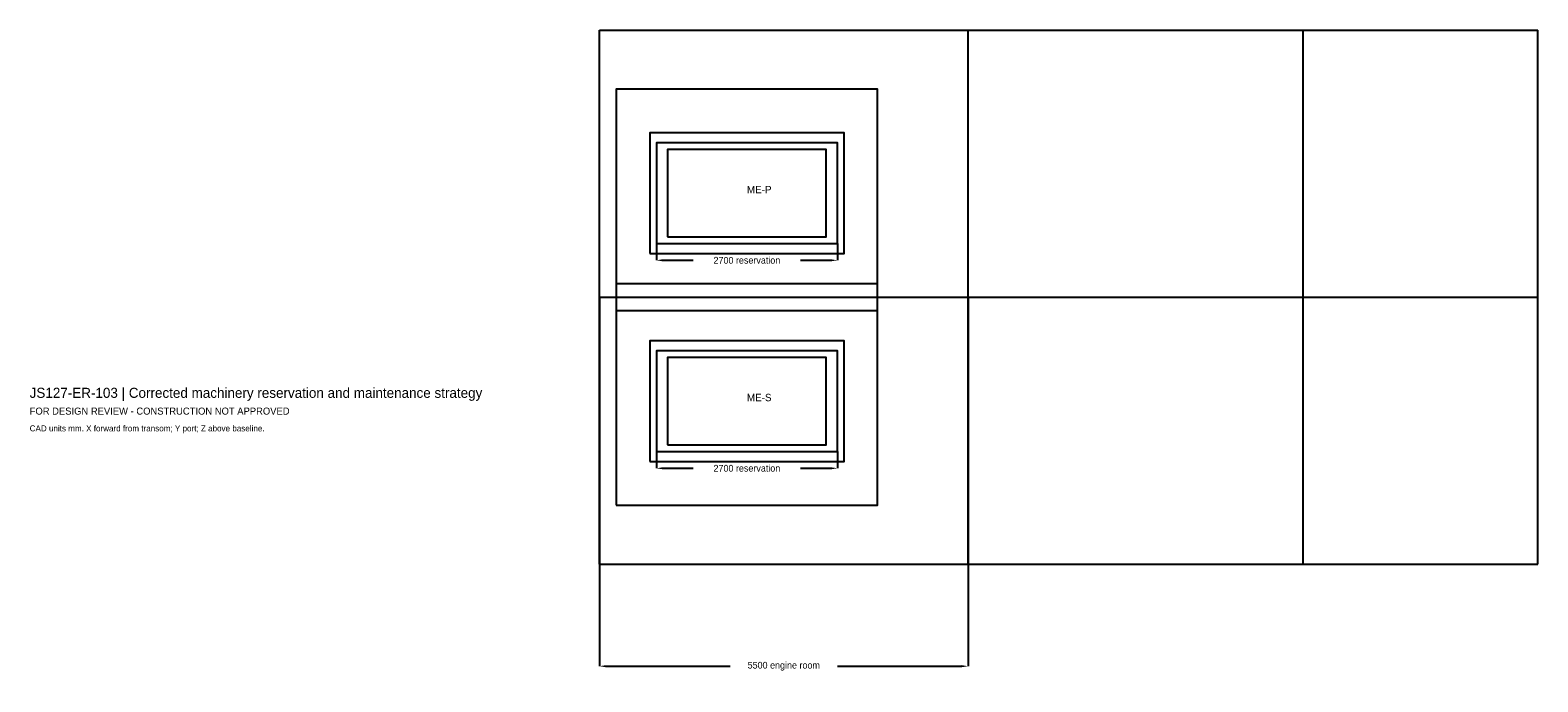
# Model space of a CAD drawing. Header units: millimetres. Extents: x 7 to 22500, y -5733 to 3980.
import ezdxf

# ---------------------------------------------------------------- set-up
doc = ezdxf.new("R2010")
doc.units = ezdxf.units.MM
for name, color, linetype in [('ANNOTATION', 7, 'Continuous'), ('CENTERLINE', 8, 'Continuous'), ('GEOMETRY', 7, 'Continuous'), ('REFERENCE', 5, 'Continuous'), ('RESERVATION', 1, 'Continuous')]:
    doc.layers.add(name, color=color, linetype=linetype)
doc.dimstyles.get("Standard").update_dxf_attribs({"dimtxt": 2.5, "dimasz": 2.5, "dimexe": 1.25, "dimexo": 0.625, "dimtad": 1, "dimcen": 2.5, "dimazin": 3, "dimtfac": 1, "dimtmove": 0, "dimatfit": 3})

# ---------------------------------------------------------------- blocks, each defined once
blk = doc.blocks.new('_CLOSEDFILLED')
at = {"color": 0, "linetype": 'BYBLOCK'}
blk.add_solid([(-1, 0.16), (0, 0), (-1, -0.16)], dxfattribs=at)
blk = doc.blocks.new('*D1')
for p, q in [((9350, 800), (9350, 550)), ((12050, 800), (12050, 550)), ((9450, 550), (9900, 550)), ((11500, 550), (11950, 550))]:
    blk.add_line(p, q)
at = {"layer": 'Defpoints'}
for p in [(9350, 800), (12050, 800), (9350, 550)]:
    blk.add_point(p, dxfattribs=at)
at = {"xscale": 100, "yscale": 100, "rotation": 180}
blk.add_blockref('_CLOSEDFILLED', (9350, 550), dxfattribs=at)
at = {"xscale": 100, "yscale": 100}
blk.add_blockref('_CLOSEDFILLED', (12050, 550), dxfattribs=at)
at = {"insert": (10700, 550), "char_height": 100, "attachment_point": 5}
blk.add_mtext('2700 reservation', dxfattribs=at)
blk = doc.blocks.new('*D2')
for p, q in [((9350, -2300), (9350, -2550)), ((12050, -2300), (12050, -2550)), ((9450, -2550), (9900, -2550)), ((11500, -2550), (11950, -2550))]:
    blk.add_line(p, q)
at = {"layer": 'Defpoints'}
for p in [(9350, -2300), (12050, -2300), (9350, -2550)]:
    blk.add_point(p, dxfattribs=at)
at = {"xscale": 100, "yscale": 100, "rotation": 180}
blk.add_blockref('_CLOSEDFILLED', (9350, -2550), dxfattribs=at)
at = {"xscale": 100, "yscale": 100}
blk.add_blockref('_CLOSEDFILLED', (12050, -2550), dxfattribs=at)
at = {"insert": (10700, -2550), "char_height": 100, "attachment_point": 5}
blk.add_mtext('2700 reservation', dxfattribs=at)
blk = doc.blocks.new('*D3')
for p, q in [((8500, 0), (8500, -5500)), ((14000, 0), (14000, -5500)), ((8600, -5500), (10450, -5500)), ((12050, -5500), (13900, -5500))]:
    blk.add_line(p, q)
at = {"layer": 'Defpoints'}
for p in [(8500, 0), (14000, 0), (8500, -5500)]:
    blk.add_point(p, dxfattribs=at)
at = {"xscale": 100, "yscale": 100, "rotation": 180}
blk.add_blockref('_CLOSEDFILLED', (8500, -5500), dxfattribs=at)
at = {"xscale": 100, "yscale": 100}
blk.add_blockref('_CLOSEDFILLED', (14000, -5500), dxfattribs=at)
at = {"insert": (11250, -5500), "char_height": 100, "attachment_point": 5}
blk.add_mtext('5500 engine room', dxfattribs=at)

msp = doc.modelspace()

# ---------------------------------------------------------------- linework, layer by layer
at = {"layer": 'CENTERLINE'}
msp.add_line((8500, 0), (22500, 0), dxfattribs=at)
at = {"layer": 'GEOMETRY'}
for p, q in [((8500, 3980), (14000, 3980)), ((8500, -3980), (8500, 3980)), ((14000, 3980), (19000, 3980)), ((14000, -3980), (14000, 3980)), ((19000, 3980), (22500, 3980)), ((19000, -3980), (19000, 3980)), ((22500, -3980), (22500, 3980)), ((8500, -3980), (14000, -3980)), ((14000, -3980), (19000, -3980)), ((19000, -3980), (22500, -3980))]:
    msp.add_line(p, q, dxfattribs=at)
at = {"layer": 'REFERENCE'}
for points in [[(9518, 897.5), (11882, 897.5), (11882, 2202.5), (9518, 2202.5)], [(9518, -2202.5), (11882, -2202.5), (11882, -897.5), (9518, -897.5)]]:
    msp.add_lwpolyline(points, close=True, dxfattribs=at)
at = {"layer": 'RESERVATION'}
for points in [[(8750, -200), (12650, -200), (12650, 3100), (8750, 3100)], [(9250, 650), (12150, 650), (12150, 2450), (9250, 2450)], [(9350, 800), (12050, 800), (12050, 2300), (9350, 2300)], [(8750, -3100), (12650, -3100), (12650, 200), (8750, 200)], [(9250, -2450), (12150, -2450), (12150, -650), (9250, -650)], [(9350, -2300), (12050, -2300), (12050, -800), (9350, -800)]]:
    msp.add_lwpolyline(points, close=True, dxfattribs=at)

# ---------------------------------------------------------------- texts
at = {"layer": 'ANNOTATION'}
for s, height, p in [('ME-P', 110, (10700, 1550)), ('JS127-ER-103 | Corrected machinery reservation and maintenance strategy', 150, (0, -1500)), ('ME-S', 110, (10700, -1550)), ('FOR DESIGN REVIEW - CONSTRUCTION NOT APPROVED', 105, (0, -1750)), ('CAD units mm. X forward from transom; Y port; Z above baseline.', 90, (0, -2000))]:
    msp.add_text(s, height=height, dxfattribs=at).set_placement(p)

# ---------------------------------------------------------------- dimensions: what is measured, and where the dimension line sits
for base, p1, p2, text, picture, middle in [((9350, 550), (9350, 800), (12050, 800), '2700 reservation', '*D1', (10700, 550)), ((8500, -5500), (8500, 0), (14000, 0), '5500 engine room', '*D3', (11250, -5500)), ((9350, -2550), (9350, -2300), (12050, -2300), '2700 reservation', '*D2', (10700, -2550))]:
    dim = msp.add_linear_dim(base=base, p1=p1, p2=p2, text=text, dimstyle='Standard', override={"dimtxt": 100, "dimasz": 100})
    dim.commit()
    dim.dimension.update_dxf_attribs({"geometry": picture, "text_midpoint": middle})

doc.saveas('drawing.dxf')
